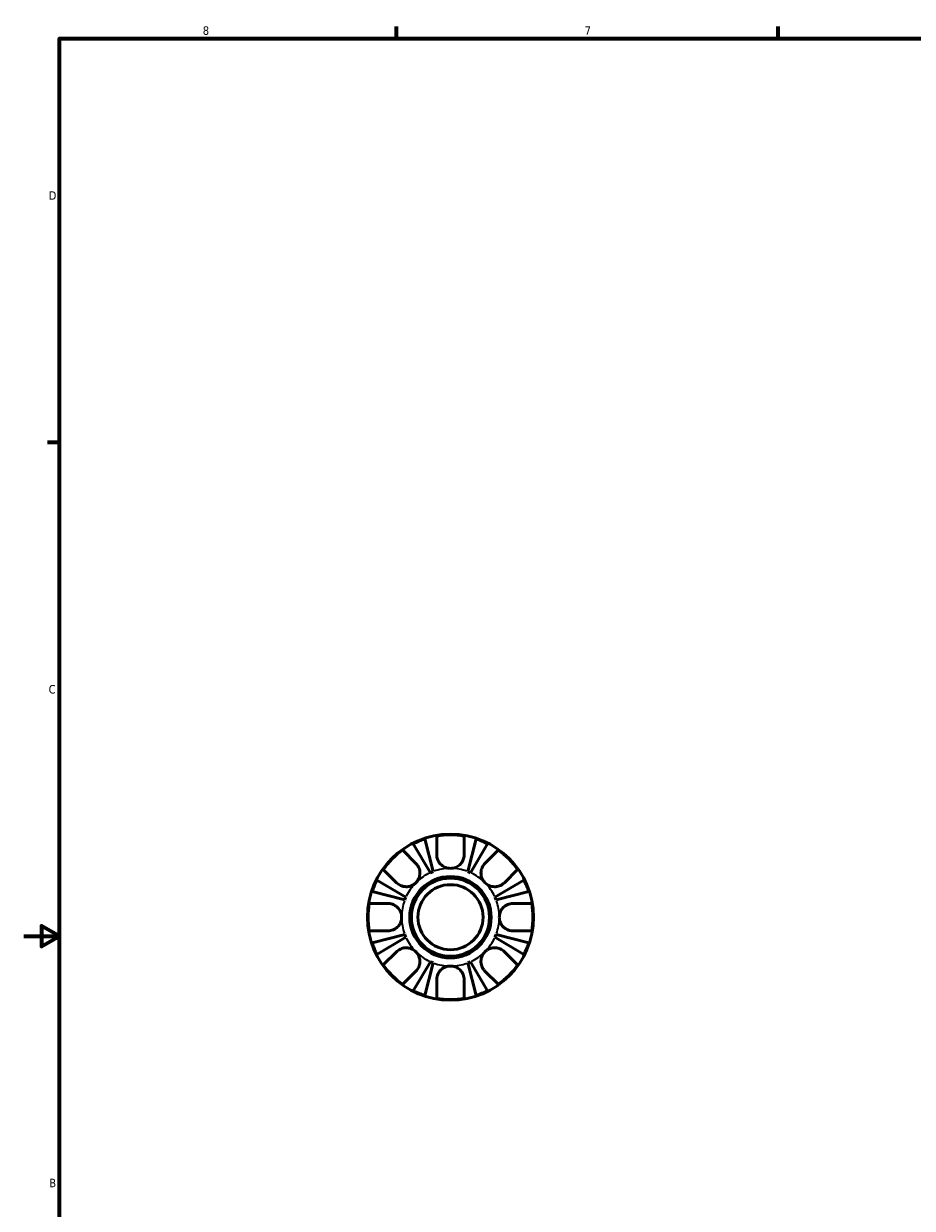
# Model space of a CAD drawing. Header units: inches. Extents: x 0.1 to 37.5, y -5 to 21.4.
# Tile 4 of 10: x 0.1 to 10, y 8 to 21.2. Entities that reach past the tile are written whole.
import ezdxf

# ---------------------------------------------------------------- set-up
doc = ezdxf.new("R2010")
doc.units = ezdxf.units.IN
doc.header["$MEASUREMENT"] = 0
for name, color, linetype, lineweight in [('Border (ANSI)', 7, 'Continuous', 70), ('Visible (ANSI)', 7, 'Continuous', 50), ('Visible Narrow (ANSI)', 7, 'Continuous', 35)]:
    doc.layers.add(name, color=color, linetype=linetype, lineweight=lineweight)
doc.styles.add('Note Text (ANSI)', font='tahoma.ttf')

# ---------------------------------------------------------------- blocks, each defined once
blk = doc.blocks.new('Borders Default Border')
at = {"layer": 'Border (ANSI)'}
for p, q in [((4.25, 21), (4.25, 21.134)), ((8.5, 21), (8.5, 21.134)), ((0.5, 16.5), (0.366, 16.5))]:
    blk.add_line(p, q, dxfattribs=at)
at = {"layer": 'Border (ANSI)', "flags": 128}
for points in [[(0.5, 1), (0.5, 21), (33.5, 21), (33.5, 1), (0.5, 1)], [(0.1, 11), (0.5, 11), (0.3, 11.115), (0.3, 10.885), (0.5, 11)]]:
    blk.add_lwpolyline(points, dxfattribs=at)
at = {"layer": 'Border (ANSI)', "color": 5, "true_color": 0x0000ff, "char_height": 0.0945, "attachment_point": 7, "style": 'Note Text (ANSI)'}
for s, insert in [('8', (2.094, 21.038)), ('7', (6.346, 21.04)), ('D', (0.378, 19.203)), ('C', (0.378, 13.701)), ('B', (0.384, 8.203))]:
    blk.add_mtext(s, dxfattribs=dict(at, insert=insert))

msp = doc.modelspace()

# ---------------------------------------------------------------- linework, layer by layer
at = {"layer": 'Visible (ANSI)'}
for p, q in [((4.6278, 11.7065), (4.4375, 12.0294)), ((4.5661, 12.0826), (4.6599, 11.7198)), ((4.6994, 11.9073), (4.6994, 12.1155)), ((5.0043, 12.1155), (5.0043, 11.9073)), ((5.0438, 11.7198), (5.1376, 12.0826)), ((5.2661, 12.0294), (5.0759, 11.7065)), ((4.32, 11.9584), (4.4673, 11.8111)), ((5.2364, 11.8111), (5.3836, 11.9584)), ((4.0334, 11.6253), (4.3563, 11.435)), ((4.2517, 11.5955), (4.1044, 11.7428)), ((5.3473, 11.435), (5.6702, 11.6253)), ((5.5993, 11.7428), (5.452, 11.5955)), ((4.343, 11.4029), (3.9802, 11.4967)), ((5.7235, 11.4967), (5.3606, 11.4029)), ((3.9473, 11.3635), (4.1556, 11.3635)), ((5.5481, 11.3635), (5.7564, 11.3635)), ((4.1556, 11.0585), (3.9473, 11.0585)), ((3.9802, 10.9252), (4.343, 11.0191)), ((4.3563, 10.9869), (4.0334, 10.7967)), ((5.6702, 10.7967), (5.3473, 10.9869)), ((5.3606, 11.0191), (5.7235, 10.9252)), ((5.7564, 11.0585), (5.5481, 11.0585)), ((4.1044, 10.6792), (4.2517, 10.8264)), ((5.452, 10.8264), (5.5993, 10.6792)), ((4.4375, 10.3926), (4.6278, 10.7155)), ((4.6599, 10.7022), (4.5661, 10.3393)), ((5.1376, 10.3393), (5.0438, 10.7022)), ((5.0759, 10.7155), (5.2661, 10.3926)), ((4.4673, 10.6108), (4.32, 10.4636)), ((5.3836, 10.4636), (5.2364, 10.6108)), ((4.6994, 10.3064), (4.6994, 10.5147)), ((5.0043, 10.5147), (5.0043, 10.3064))]:
    msp.add_line(p, q, dxfattribs=at)
for radius in [0.925, 0.4535, 0.435, 0.3625]:
    msp.add_circle((4.8518, 11.211), radius, dxfattribs=at)
for radius, start, end in [(0.9173, 108.15092, 116.84908), (0.9173, 80.43144, 99.56856), (0.9173, 63.15092, 71.84908), (0.9173, 125.43144, 144.56856), (0.9173, 35.43144, 54.56856), (0.9173, 153.15092, 161.84908), (0.5438, 110.66622, 114.33378), (0.5438, 65.66622, 69.33378), (0.9173, 18.15092, 26.84908), (0.9173, 170.43144, 189.56856), (0.5438, 155.66622, 159.33378), (0.5438, 20.66622, 24.33378), (0.9173, 350.43144, 9.56856), (0.5438, 200.66622, 204.33378), (0.5438, 335.66622, 339.33378), (0.9173, 198.15092, 206.84908), (0.9173, 333.15092, 341.84908), (0.5438, 245.66622, 249.33378), (0.5438, 290.66622, 294.33378), (0.9173, 215.43144, 234.56856), (0.9173, 305.43144, 324.56856), (0.9173, 243.15092, 251.84908), (0.9173, 260.43144, 279.56856), (0.9173, 288.15092, 296.84908)]:
    msp.add_arc((4.8518, 11.211), radius, start, end, dxfattribs=at)
for points, knots in [([(4.8518, 11.7548), (4.8412, 11.7548), (4.8306, 11.7559), (4.8089, 11.7605), (4.7979, 11.7642), (4.7696, 11.7773), (4.7537, 11.789), (4.7314, 11.8128), (4.7239, 11.8233), (4.7138, 11.842), (4.7104, 11.8496), (4.7052, 11.8647), (4.7033, 11.872), (4.7002, 11.8888), (4.6994, 11.8981), (4.6994, 11.9073)], [0, 0, 0, 0, 0.08095239, 0.08095239, 0.16908798, 0.16908798, 0.31836634, 0.31836634, 0.41836035, 0.41836035, 0.48362697, 0.48362697, 0.54477005, 0.54477005, 0.62152415, 0.62152415, 0.62152415, 0.62152415]), ([(5.0043, 11.9073), (5.0043, 11.9053), (5.0043, 11.9033), (5.0038, 11.8925), (5.0027, 11.8836), (4.9992, 11.8674), (4.997, 11.8601), (4.9912, 11.8448), (4.9874, 11.8369), (4.9756, 11.817), (4.9666, 11.8058), (4.9427, 11.7835), (4.9273, 11.7735), (4.8919, 11.7588), (4.872, 11.7548), (4.8518, 11.7548)], [-0.62896252, -0.62896252, -0.62896252, -0.62896252, -0.61193834, -0.61193834, -0.53680025, -0.53680025, -0.47523819, -0.47523819, -0.40518924, -0.40518924, -0.2934968, -0.2934968, -0.15343214, -0.15343214, 0, 0, 0, 0]), ([(4.4673, 11.8111), (4.4725, 11.806), (4.4773, 11.8004), (4.4876, 11.7866), (4.4928, 11.7781), (4.5013, 11.7602), (4.5047, 11.7509), (4.5105, 11.7283), (4.5122, 11.7148), (4.5117, 11.682), (4.5078, 11.663), (4.4928, 11.6266), (4.4815, 11.6097), (4.4673, 11.5955)], [-0.62492535, -0.62492535, -0.62492535, -0.62492535, -0.56337592, -0.56337592, -0.48290321, -0.48290321, -0.40507981, -0.40507981, -0.30017682, -0.30017682, -0.15332561, -0.15332561, 0, 0, 0, 0]), ([(5.2364, 11.5955), (5.2293, 11.6025), (5.223, 11.6102), (5.2115, 11.6274), (5.2065, 11.6369), (5.1966, 11.6618), (5.193, 11.6777), (5.1911, 11.7084), (5.1923, 11.7229), (5.1977, 11.7469), (5.2009, 11.7565), (5.209, 11.7746), (5.2139, 11.7831), (5.2245, 11.7983), (5.2302, 11.805), (5.2364, 11.8111)], [0, 0, 0, 0, 0.07585595, 0.07585595, 0.15720666, 0.15720666, 0.28074344, 0.28074344, 0.39317223, 0.39317223, 0.47272709, 0.47272709, 0.55166753, 0.55166753, 0.6253219, 0.6253219, 0.6253219, 0.6253219]), ([(4.4673, 11.5955), (4.4603, 11.5885), (4.4526, 11.5821), (4.4354, 11.5707), (4.4259, 11.5657), (4.401, 11.5557), (4.3851, 11.5521), (4.3544, 11.5502), (4.3399, 11.5514), (4.3159, 11.5569), (4.3063, 11.5601), (4.2882, 11.5682), (4.2797, 11.573), (4.2645, 11.5837), (4.2578, 11.5894), (4.2517, 11.5955)], [0, 0, 0, 0, 0.07585595, 0.07585595, 0.15720666, 0.15720666, 0.28074344, 0.28074344, 0.39317223, 0.39317223, 0.47272709, 0.47272709, 0.55166753, 0.55166753, 0.6253219, 0.6253219, 0.6253219, 0.6253219]), ([(5.452, 11.5955), (5.4468, 11.5903), (5.4413, 11.5855), (5.4274, 11.5752), (5.4189, 11.57), (5.4011, 11.5615), (5.3918, 11.5581), (5.3691, 11.5523), (5.3556, 11.5507), (5.3228, 11.5511), (5.3038, 11.555), (5.2675, 11.57), (5.2506, 11.5813), (5.2364, 11.5955)], [-0.62492535, -0.62492535, -0.62492535, -0.62492535, -0.56337592, -0.56337592, -0.48290321, -0.48290321, -0.40507981, -0.40507981, -0.30017682, -0.30017682, -0.15332561, -0.15332561, 0, 0, 0, 0]), ([(4.1556, 11.3635), (4.1623, 11.3635), (4.169, 11.363), (4.1859, 11.3607), (4.196, 11.3584), (4.2153, 11.3516), (4.2244, 11.3474), (4.2447, 11.3354), (4.2554, 11.3271), (4.2782, 11.3035), (4.2889, 11.2874), (4.3041, 11.251), (4.308, 11.2311), (4.308, 11.211)], [-0.62443498, -0.62443498, -0.62443498, -0.62443498, -0.56785828, -0.56785828, -0.48409273, -0.48409273, -0.40473631, -0.40473631, -0.30036506, -0.30036506, -0.15331555, -0.15331555, 0, 0, 0, 0]), ([(5.3956, 11.211), (5.3956, 11.2284), (5.3986, 11.2456), (5.4099, 11.2775), (5.4179, 11.2921), (5.4378, 11.3175), (5.4494, 11.3282), (5.4711, 11.343), (5.4804, 11.348), (5.4994, 11.3558), (5.5089, 11.3587), (5.5284, 11.3625), (5.5383, 11.3635), (5.5481, 11.3635)], [-2.6740408, -2.6740408, -2.6740408, -2.6740408, -2.54154398, -2.54154398, -2.41552776, -2.41552776, -2.29446169, -2.29446169, -2.21125887, -2.21125887, -2.13088396, -2.13088396, -2.04781891, -2.04781891, -2.04781891, -2.04781891]), ([(4.308, 11.211), (4.308, 11.1936), (4.3051, 11.1763), (4.2937, 11.1444), (4.2857, 11.1299), (4.2658, 11.1045), (4.2543, 11.0937), (4.2326, 11.079), (4.2233, 11.074), (4.2043, 11.0661), (4.1947, 11.0633), (4.1752, 11.0594), (4.1653, 11.0585), (4.1556, 11.0585)], [-2.6740408, -2.6740408, -2.6740408, -2.6740408, -2.54154398, -2.54154398, -2.41552776, -2.41552776, -2.29446169, -2.29446169, -2.21125887, -2.21125887, -2.13088396, -2.13088396, -2.04781891, -2.04781891, -2.04781891, -2.04781891]), ([(5.5481, 11.0585), (5.5414, 11.0585), (5.5346, 11.0589), (5.5177, 11.0612), (5.5077, 11.0636), (5.4884, 11.0703), (5.4792, 11.0746), (5.459, 11.0865), (5.4483, 11.0949), (5.4254, 11.1184), (5.4147, 11.1346), (5.3996, 11.1709), (5.3956, 11.1909), (5.3956, 11.211)], [-0.62443498, -0.62443498, -0.62443498, -0.62443498, -0.56785828, -0.56785828, -0.48409273, -0.48409273, -0.40473631, -0.40473631, -0.30036506, -0.30036506, -0.15331555, -0.15331555, 0, 0, 0, 0]), ([(4.2517, 10.8264), (4.2568, 10.8316), (4.2624, 10.8364), (4.2762, 10.8467), (4.2847, 10.8519), (4.3026, 10.8604), (4.3119, 10.8638), (4.3345, 10.8697), (4.348, 10.8713), (4.3808, 10.8708), (4.3998, 10.8669), (4.4362, 10.8519), (4.4531, 10.8407), (4.4673, 10.8264)], [-0.62492535, -0.62492535, -0.62492535, -0.62492535, -0.56337592, -0.56337592, -0.48290321, -0.48290321, -0.40507981, -0.40507981, -0.30017682, -0.30017682, -0.15332561, -0.15332561, 0, 0, 0, 0]), ([(4.4673, 10.8264), (4.4743, 10.8194), (4.4807, 10.8117), (4.4922, 10.7946), (4.4971, 10.7851), (4.5071, 10.7601), (4.5107, 10.7443), (4.5126, 10.7136), (4.5114, 10.699), (4.5059, 10.675), (4.5027, 10.6654), (4.4946, 10.6473), (4.4898, 10.6389), (4.4791, 10.6237), (4.4734, 10.6169), (4.4673, 10.6108)], [0, 0, 0, 0, 0.07585595, 0.07585595, 0.15720666, 0.15720666, 0.28074344, 0.28074344, 0.39317223, 0.39317223, 0.47272709, 0.47272709, 0.55166753, 0.55166753, 0.6253219, 0.6253219, 0.6253219, 0.6253219]), ([(5.2364, 10.6108), (5.2312, 10.616), (5.2264, 10.6215), (5.2161, 10.6354), (5.2109, 10.6439), (5.2024, 10.6617), (5.199, 10.671), (5.1932, 10.6937), (5.1915, 10.7072), (5.192, 10.74), (5.1959, 10.759), (5.2109, 10.7953), (5.2221, 10.8122), (5.2364, 10.8264)], [-0.62492535, -0.62492535, -0.62492535, -0.62492535, -0.56337592, -0.56337592, -0.48290321, -0.48290321, -0.40507981, -0.40507981, -0.30017682, -0.30017682, -0.15332561, -0.15332561, 0, 0, 0, 0]), ([(5.2364, 10.8264), (5.2434, 10.8335), (5.2511, 10.8398), (5.2682, 10.8513), (5.2777, 10.8563), (5.3027, 10.8662), (5.3185, 10.8698), (5.3492, 10.8717), (5.3638, 10.8705), (5.3878, 10.8651), (5.3974, 10.8619), (5.4155, 10.8538), (5.424, 10.8489), (5.4391, 10.8383), (5.4459, 10.8326), (5.452, 10.8264)], [0, 0, 0, 0, 0.07585595, 0.07585595, 0.15720666, 0.15720666, 0.28074344, 0.28074344, 0.39317223, 0.39317223, 0.47272709, 0.47272709, 0.55166753, 0.55166753, 0.6253219, 0.6253219, 0.6253219, 0.6253219]), ([(4.6994, 10.5147), (4.6994, 10.5214), (4.6998, 10.5282), (4.7021, 10.5451), (4.7044, 10.5551), (4.7112, 10.5744), (4.7154, 10.5836), (4.7274, 10.6038), (4.7358, 10.6145), (4.7593, 10.6374), (4.7755, 10.6481), (4.8118, 10.6632), (4.8317, 10.6672), (4.8518, 10.6672)], [-0.62443498, -0.62443498, -0.62443498, -0.62443498, -0.56785828, -0.56785828, -0.48409273, -0.48409273, -0.40473631, -0.40473631, -0.30036506, -0.30036506, -0.15331555, -0.15331555, 0, 0, 0, 0]), ([(4.8518, 10.6672), (4.8692, 10.6672), (4.8865, 10.6642), (4.9184, 10.6529), (4.9329, 10.6449), (4.9583, 10.625), (4.9691, 10.6134), (4.9839, 10.5917), (4.9889, 10.5824), (4.9967, 10.5634), (4.9995, 10.5539), (5.0034, 10.5344), (5.0043, 10.5245), (5.0043, 10.5147)], [-2.6740408, -2.6740408, -2.6740408, -2.6740408, -2.54154398, -2.54154398, -2.41552776, -2.41552776, -2.29446169, -2.29446169, -2.21125887, -2.21125887, -2.13088396, -2.13088396, -2.04781891, -2.04781891, -2.04781891, -2.04781891])]:
    msp.add_open_spline(points, degree=3, knots=knots, dxfattribs=at)
at = {"layer": 'Visible Narrow (ANSI)'}
for start, end in [(91.03331, 109.63291), (70.36709, 88.96669), (115.36709, 133.96669), (46.03331, 64.63291), (136.03331, 154.63291), (25.36709, 43.96669), (160.36709, 178.96669), (1.03331, 19.63291), (181.03331, 199.63291), (340.36709, 358.96669), (205.36709, 223.96669), (316.03331, 334.63291), (226.03331, 244.63291), (250.36709, 268.96669), (271.03331, 289.63291), (295.36709, 313.96669)]:
    msp.add_arc((4.8518, 11.211), 0.5438, start, end, dxfattribs=at)

# ---------------------------------------------------------------- block references
msp.add_blockref('Borders Default Border', (0, 0))

doc.saveas('drawing.dxf')
